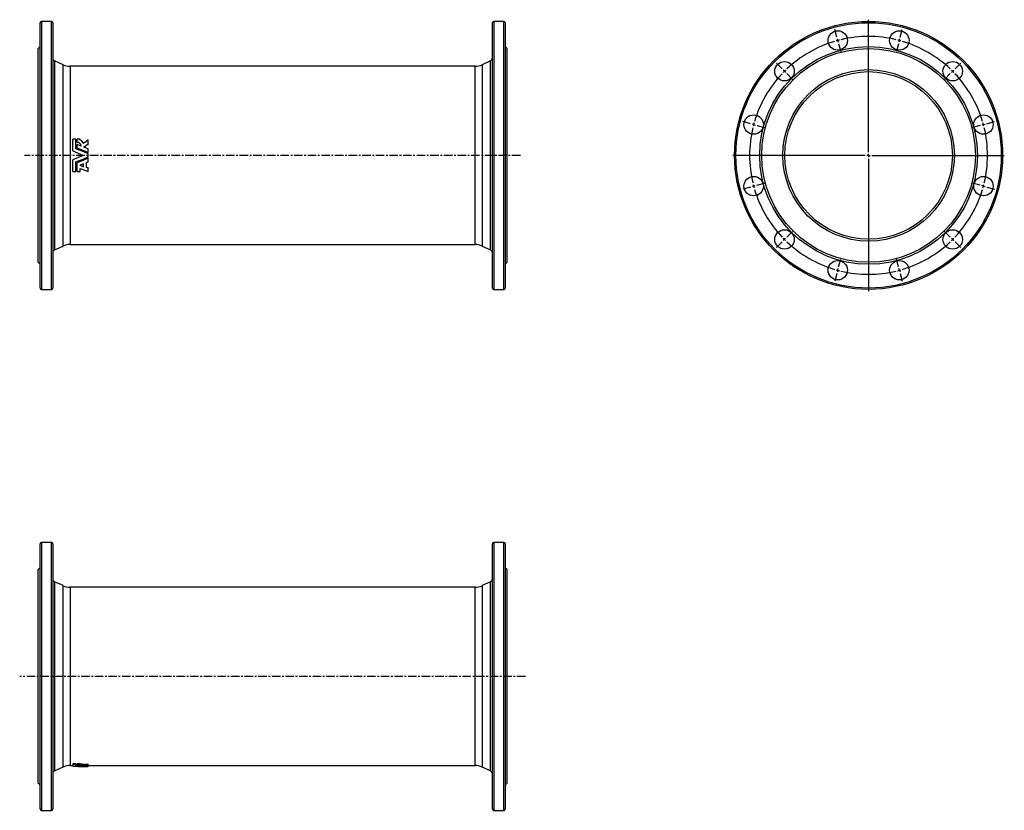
# Model space of a CAD drawing. Extents: x -159 to 1310, y -156 to 1024.
import ezdxf

# ---------------------------------------------------------------- set-up
doc = ezdxf.new("R2010")
doc.units = 0
doc.linetypes.add('CENTERX2', pattern=[20.32, 12.7, -2.54, 2.54, -2.54])
doc.layers.get('0').update_dxf_attribs({"linetype": 'CONTINUOUS'})
doc.layers.add('FORMAT', color=7, linetype='CONTINUOUS')

# ---------------------------------------------------------------- blocks, each defined once
blk = doc.blocks.new('SW_CENTERMARKSYMBOL_0')
at = {"layer": 'FORMAT', "color": 0}
for p, q in [((0, 5), (0, 202.5)), ((-5, 0), (-202.5, 0)), ((0, 0), (-2.5, 0)), ((0, 0), (0, 2.5)), ((0, 0), (0, -2.5)), ((0, 0), (2.5, 0)), ((5, 0), (202.5, 0)), ((0, -5), (0, -202.5))]:
    blk.add_line(p, q, dxfattribs=at)
blk = doc.blocks.new('SW_CENTERMARKSYMBOL_1')
at = {"layer": 'FORMAT', "color": 0}
for p, q in [((-1.3, 4.8), (-4.4, 16.4)), ((93.2, 4.8), (96.3, 16.4)), ((0, 0), (-0.6, 2.4)), ((0, 0), (0.6, -2.4)), ((45.9, -166.5), (45.9, 2.5)), ((91.9, 0), (91.2, -2.4)), ((91.9, 0), (92.5, 2.4)), ((1.3, -4.8), (4.4, -16.4)), ((90.6, -4.8), (87.5, -16.4)), ((-83.1, -42.4), (-91.6, -33.9)), ((175, -42.4), (183.5, -33.9)), ((-79.6, -45.9), (-81.3, -44.2)), ((-79.6, -45.9), (-77.8, -47.7)), ((-76, -49.5), (-67.6, -58)), ((167.9, -49.5), (159.4, -58)), ((171.5, -45.9), (169.7, -47.7)), ((171.5, -45.9), (173.2, -44.2)), ((-130.3, -124.2), (-141.9, -121.1)), ((-125.5, -125.5), (-127.9, -124.9)), ((-125.5, -125.5), (-123.1, -126.2)), ((-120.7, -126.8), (-109.1, -129.9)), ((212.6, -126.8), (201, -129.9)), ((217.4, -125.5), (215, -126.2)), ((217.4, -125.5), (219.8, -124.9)), ((222.2, -124.2), (233.8, -121.1)), ((40.9, -171.5), (-128, -171.5)), ((45.9, -171.5), (43.4, -171.5)), ((45.9, -171.5), (45.9, -169)), ((45.9, -171.5), (45.9, -174)), ((45.9, -171.5), (48.4, -171.5)), ((50.9, -171.5), (219.9, -171.5)), ((45.9, -176.5), (45.9, -345.4)), ((-130.3, -218.7), (-141.9, -221.8)), ((-125.5, -217.4), (-127.9, -218)), ((-125.5, -217.4), (-123.1, -216.7)), ((-120.7, -216.1), (-109.1, -213)), ((212.6, -216.1), (201, -213)), ((217.4, -217.4), (215, -216.7)), ((217.4, -217.4), (219.8, -218)), ((222.2, -218.7), (233.8, -221.8)), ((-76, -293.4), (-67.6, -284.9)), ((167.9, -293.4), (159.4, -284.9)), ((-83.1, -300.5), (-91.6, -309)), ((-79.6, -297), (-81.3, -298.7)), ((-79.6, -297), (-77.8, -295.2)), ((171.5, -297), (169.7, -295.2)), ((171.5, -297), (173.2, -298.7)), ((175, -300.5), (183.5, -309)), ((1.3, -338.1), (4.4, -326.5)), ((90.6, -338.1), (87.5, -326.5)), ((-1.3, -347.7), (-4.4, -359.3)), ((0, -342.9), (-0.6, -345.3)), ((0, -342.9), (0.6, -340.5)), ((91.9, -342.9), (91.2, -340.5)), ((91.9, -342.9), (92.5, -345.3)), ((93.2, -347.7), (96.3, -359.3))]:
    blk.add_line(p, q, dxfattribs=at)
for start, end in [(105, 105.807), (104.193, 105), (76.614, 103.386), (75, 75.807), (74.193, 75), (106.614, 133.386), (46.614, 73.386), (136.614, 163.386), (135, 135.807), (134.193, 135), (45, 45.807), (44.193, 45), (16.614, 43.386), (166.614, 193.386), (165, 165.807), (164.193, 165), (15, 15.807), (14.193, 15), (346.614, 13.386), (194.193, 195), (195, 195.807), (344.193, 345), (345, 345.807), (196.614, 223.386), (316.614, 343.386), (224.193, 225), (225, 225.807), (226.614, 253.386), (286.614, 313.386), (314.193, 315), (315, 315.807), (254.193, 255), (255, 255.807), (256.614, 283.386), (284.193, 285), (285, 285.807)]:
    blk.add_arc((45.9, -171.5), 177.5, start, end, dxfattribs=at)

msp = doc.modelspace()

# ---------------------------------------------------------------- linework, layer by layer
at = {"color": 7, "linetype": 'CONTINUOUS'}
for p, q in [((-128.5, 623.1), (-128.5, 1019.1)), ((-111.5, 1021.1), (-126.5, 1021.1)), ((-109.5, 1019.1), (-109.5, 821.1)), ((546.5, 623.1), (546.5, 1019.1)), ((563.5, 1021.1), (548.5, 1021.1)), ((565.5, 1019.1), (565.5, 821.1)), ((-128.5, 983.6), (-131.5, 980.6)), ((-131.5, 821.1), (-131.5, 980.6)), ((568.5, 980.6), (565.5, 983.6)), ((568.5, 821.1), (568.5, 980.6)), ((-94.2, 956.5), (-106.7, 962.3)), ((543.6, 962.3), (531.1, 956.5)), ((520.5, 954.1), (-83.6, 954.1)), ((-79.6, 827.7), (-79.6, 845.3)), ((-74.9, 845.3), (-79.6, 845.3)), ((-74.9, 831), (-74.9, 845.3)), ((-68.5, 845.3), (-73.1, 845.3)), ((-73.1, 840.7), (-73.1, 845.3)), ((-73.1, 840.7), (-73.1, 840.5)), ((-68.5, 843.9), (-68.5, 845.3)), ((-56.8, 838.2), (-56.8, 844.1)), ((-56.8, 838.2), (-56.8, 838)), ((-79.6, 827.7), (-79.6, 827.7)), ((-73.1, 832.2), (-73.1, 837.4)), ((-67.1, 835), (-73.1, 837.4)), ((-73.1, 832.2), (-73.1, 832.1)), ((-56.8, 830.7), (-63.2, 833.4)), ((-56.8, 825.6), (-56.8, 830.7)), ((-56.8, 825.6), (-56.8, 825.5)), ((-56.8, 818.7), (-56.8, 823.6)), ((-131.5, 661.6), (-131.5, 821.1)), ((-109.5, 821.1), (-109.5, 623.1)), ((-79.6, 814.6), (-79.6, 814.6)), ((-79.6, 797), (-79.6, 814.6)), ((-74.9, 797), (-74.9, 811.3)), ((-73.1, 810.2), (-73.1, 810)), ((-73.1, 797), (-73.1, 810)), ((-63.6, 808.7), (-69.3, 806.4)), ((-63.6, 804.2), (-63.6, 808.7)), ((-59.3, 810.5), (-56.8, 811.6)), ((-59.3, 803), (-59.3, 810.5)), ((-56.8, 816.8), (-56.8, 816.7)), ((-56.8, 811.6), (-56.8, 816.7)), ((565.5, 821.1), (565.5, 623.1)), ((568.5, 661.6), (568.5, 821.1)), ((-79.6, 797), (-74.9, 797)), ((-73.1, 797), (-68.5, 797)), ((-69.3, 806.4), (-63.6, 804.2)), ((-69.1, 806.5), (-63.6, 804.4)), ((-68.5, 797), (-68.5, 801.5)), ((-68.5, 801.5), (-56.8, 797)), ((-56.8, 802.3), (-59.3, 803.2)), ((-56.8, 802.1), (-59.3, 803)), ((-56.8, 802.3), (-56.8, 802.1)), ((-56.8, 797), (-56.8, 802.1)), ((-106.7, 680), (-94.2, 685.8)), ((-83.6, 688.1), (520.5, 688.1)), ((531.1, 685.8), (543.6, 680)), ((-131.5, 661.6), (-128.5, 658.6)), ((565.5, 658.6), (568.5, 661.6)), ((-126.5, 621.1), (-111.5, 621.1)), ((548.5, 621.1), (563.5, 621.1)), ((-128.5, -154.5), (-128.5, 241.5)), ((-111.5, 243.5), (-126.5, 243.5)), ((-109.5, 241.5), (-109.5, -154.5)), ((546.5, -154.5), (546.5, 241.5)), ((563.5, 243.5), (548.5, 243.5)), ((565.5, 241.5), (565.5, -154.5)), ((-128.5, 206), (-131.5, 203)), ((568.5, 203), (565.5, 206)), ((-131.5, -116), (-131.5, 203)), ((568.5, -116), (568.5, 203)), ((-94.2, 178.9), (-106.7, 184.7)), ((520.5, 176.5), (-83.6, 176.5)), ((543.6, 184.7), (531.1, 178.9)), ((-74.9, -87.3), (-79.6, -87.3)), ((-79.6, -87.3), (-79.6, -88.8)), ((-74.9, -87.3), (-74.9, -88.8)), ((-68.5, -87.3), (-73.1, -87.3)), ((-73.1, -88.8), (-73.1, -87.3)), ((-68.5, -88.8), (-68.5, -87.3)), ((-56.8, -89), (-56.8, -87.5)), ((-106.7, -97.6), (-94.2, -91.8)), ((-83.6, -89.5), (-79.6, -89.5)), ((-74.9, -88.8), (-79.6, -88.8)), ((-79.6, -90.8), (-79.6, -88.8)), ((-74.9, -90.6), (-74.9, -88.8)), ((-73.1, -89.2), (-74.9, -89.1)), ((-68.5, -88.8), (-73.1, -88.8)), ((-73.1, -89.5), (-73.1, -88.8)), ((-73.1, -90), (-73.1, -89.5)), ((-73.1, -90.5), (-73.1, -90)), ((-67.1, -90.3), (-73.1, -90)), ((-68.5, -89), (-68.5, -88.8)), ((-64, -89.8), (-64, -88.3)), ((-63.6, -91), (-56.8, -91)), ((-56.8, -90.6), (-63.2, -90.4)), ((-56.8, -89.9), (-56.8, -89)), ((-56.8, -89.5), (520.5, -89.5)), ((-56.8, -90.6), (-56.8, -89.9)), ((-56.8, -90.9), (-56.8, -90.6)), ((-56.8, -91), (-56.8, -90.9)), ((-56.8, -90.9), (-56.8, -90.9)), ((531.1, -91.8), (543.6, -97.6)), ((-131.5, -116), (-128.5, -119)), ((565.5, -119), (568.5, -116)), ((-126.5, -156.5), (-111.5, -156.5)), ((548.5, -156.5), (563.5, -156.5))]:
    msp.add_line(p, q, dxfattribs=at)
at = {"color": 8, "linetype": 'CONTINUOUS'}
for p, q in [((-126.5, 1021.1), (-126.5, 621.1)), ((-111.5, 821.1), (-111.5, 1021.1)), ((548.5, 1021.1), (548.5, 621.1)), ((563.5, 821.1), (563.5, 1021.1)), ((-106.7, 962.3), (-106.7, 821.1)), ((-94.2, 821.1), (-94.2, 956.5)), ((531.1, 956.5), (531.1, 685.8)), ((543.6, 680), (543.6, 962.3)), ((-83.6, 954.1), (-83.6, 821.1)), ((520.5, 821.1), (520.5, 954.1)), ((-111.5, 621.1), (-111.5, 821.1)), ((-106.7, 821.1), (-106.7, 680)), ((-94.2, 685.8), (-94.2, 821.1)), ((-83.6, 821.1), (-83.6, 688.1)), ((520.5, 688.1), (520.5, 821.1)), ((563.5, 621.1), (563.5, 821.1)), ((-126.5, 243.5), (-126.5, -156.5)), ((-111.5, -156.5), (-111.5, 243.5)), ((548.5, 243.5), (548.5, -156.5)), ((563.5, -156.5), (563.5, 243.5)), ((-106.7, 184.7), (-106.7, -97.6)), ((-94.2, -91.8), (-94.2, 178.9)), ((-83.6, 176.5), (-83.6, -89.5)), ((520.5, -89.5), (520.5, 176.5)), ((531.1, 178.9), (531.1, -91.8)), ((543.6, -97.6), (543.6, 184.7))]:
    msp.add_line(p, q, dxfattribs=at)
at = {"color": 7, "linetype": 'CONTINUOUS', "flags": 128}
for points in [[(-56.8, 844.1), (-60.4, 841.4), (-64, 838.7)], [(-63.2, 833.4), (-60, 835.8), (-56.8, 838.2)], [(-63.1, 833.3), (-60, 835.6), (-56.8, 838)], [(-79.6, 827.7), (-71.6, 824.4), (-63.6, 821.1)], [(-79.6, 827.7), (-71.6, 824.4), (-63.6, 821.1)], [(-56.8, 823.6), (-65.8, 827.3), (-74.9, 831)], [(-73.1, 832.2), (-64.9, 828.9), (-56.8, 825.6)], [(-73.1, 832.1), (-64.9, 828.8), (-56.8, 825.5)], [(-63.6, 821.1), (-71.6, 817.8), (-79.6, 814.6)], [(-63.6, 821.1), (-71.6, 817.9), (-79.6, 814.6)], [(-74.9, 811.3), (-65.8, 815), (-56.8, 818.7)], [(-56.8, 816.8), (-64.9, 813.5), (-73.1, 810.2)], [(-56.8, 816.7), (-64.9, 813.4), (-73.1, 810)], [(-56.8, -87.5), (-60.4, -87.9), (-64, -88.3)], [(-79.6, -90.8), (-71.6, -90.9), (-63.6, -91)], [(-56.8, -90.9), (-65.8, -90.8), (-74.9, -90.6)], [(-73.1, -89.5), (-72.2, -89.5), (-71.5, -89.6), (-70.7, -89.6), (-70.1, -89.6), (-69.5, -89.7), (-69, -89.8), (-68.6, -89.8), (-68.2, -89.9), (-67.8, -90), (-67.5, -90), (-67.3, -90.1), (-67.2, -90.2), (-67.1, -90.3)], [(-73.1, -90.5), (-64.9, -90.7), (-56.8, -90.9)], [(-56.8, -89), (-60.4, -89.4), (-64, -89.8)], [(-63.2, -90.4), (-60, -90.2), (-56.8, -89.9)]]:
    msp.add_lwpolyline(points, dxfattribs=at)
at = {"color": 7, "linetype": 'CONTINUOUS'}
for centre, radius in [((1107.8, 821.1), 200), ((1061.8, 992.6), 14.5), ((1153.7, 992.6), 14.5), ((1107.8, 821.1), 162.5), ((1107.8, 821.1), 159.5), ((982.3, 946.7), 14.5), ((1233.3, 946.7), 14.5), ((1107.8, 821.1), 128), ((1107.8, 821.1), 125), ((936.3, 867.1), 14.5), ((1279.2, 867.1), 14.5), ((936.3, 775.2), 14.5), ((1279.2, 775.2), 14.5), ((982.3, 695.6), 14.5), ((1233.3, 695.6), 14.5), ((1061.8, 649.7), 14.5), ((1153.7, 649.7), 14.5)]:
    msp.add_circle(centre, radius, dxfattribs=at)
at = {"color": 8, "linetype": 'CONTINUOUS'}
msp.add_circle((1107.8, 821.1), 198, dxfattribs=at)
at = {"color": 7, "linetype": 'CONTINUOUS'}
for centre, radius, start, end in [((-126.5, 1019.1), 2, 90, 180), ((-111.5, 1019.1), 2, 0, 90), ((548.5, 1019.1), 2, 90, 180), ((563.5, 1019.1), 2, 0, 90), ((-104.5, 966.8), 5, 180, 245), ((-83.6, 979.1), 25, 245, 270), ((520.5, 979.1), 25, 270, 295), ((541.5, 966.8), 5, 295, 0), ((-73.1, 834.8), 5.95, 1.9273, 89.9323), ((-73, 834.6), 5.9, 3.6551, 90.3416), ((-71, 837.2), 7.18, 11.901, 69.1776), ((-104.5, 675.5), 5, 115, 180), ((-83.6, 663.1), 25, 90, 115), ((520.5, 663.1), 25, 65, 90), ((541.5, 675.5), 5, 0, 65), ((-126.5, 623.1), 2, 180, 270), ((-111.5, 623.1), 2, 270, 0), ((548.5, 623.1), 2, 180, 270), ((563.5, 623.1), 2, 270, 0), ((-126.5, 241.5), 2, 90, 180), ((-111.5, 241.5), 2, 0, 90), ((548.5, 241.5), 2, 90, 180), ((563.5, 241.5), 2, 0, 90), ((-104.5, 189.2), 5, 180, 245), ((-83.6, 201.5), 25, 245, 270), ((520.5, 201.5), 25, 270, 295), ((541.5, 189.2), 5, 295, 0), ((-68.5, -100.9), 13.4, 70.2776, 89.8355), ((-104.5, -102.1), 5, 115, 180), ((-83.6, -114.5), 25, 90, 115), ((-68.5, -102.3), 13.3, 70.1019, 89.7916), ((520.5, -114.5), 25, 65, 90), ((541.5, -102.1), 5, 0, 65), ((-126.5, -154.5), 2, 180, 270), ((-111.5, -154.5), 2, 270, 0), ((548.5, -154.5), 2, 180, 270), ((563.5, -154.5), 2, 270, 0)]:
    msp.add_arc(centre, radius, start, end, dxfattribs=at)
at = {"layer": 'FORMAT', "linetype": 'CENTERX2'}
for p, q in [((588.4, 821.1), (-151.5, 821.1)), ((595.8, 43.5), (-158.9, 43.5))]:
    msp.add_line(p, q, dxfattribs=at)

# ---------------------------------------------------------------- block references
at = {"layer": 'FORMAT'}
for name, p in [('SW_CENTERMARKSYMBOL_0', (1107.8, 821.1)), ('SW_CENTERMARKSYMBOL_1', (1061.8, 992.6))]:
    msp.add_blockref(name, p, dxfattribs=at)

doc.saveas('drawing.dxf')
